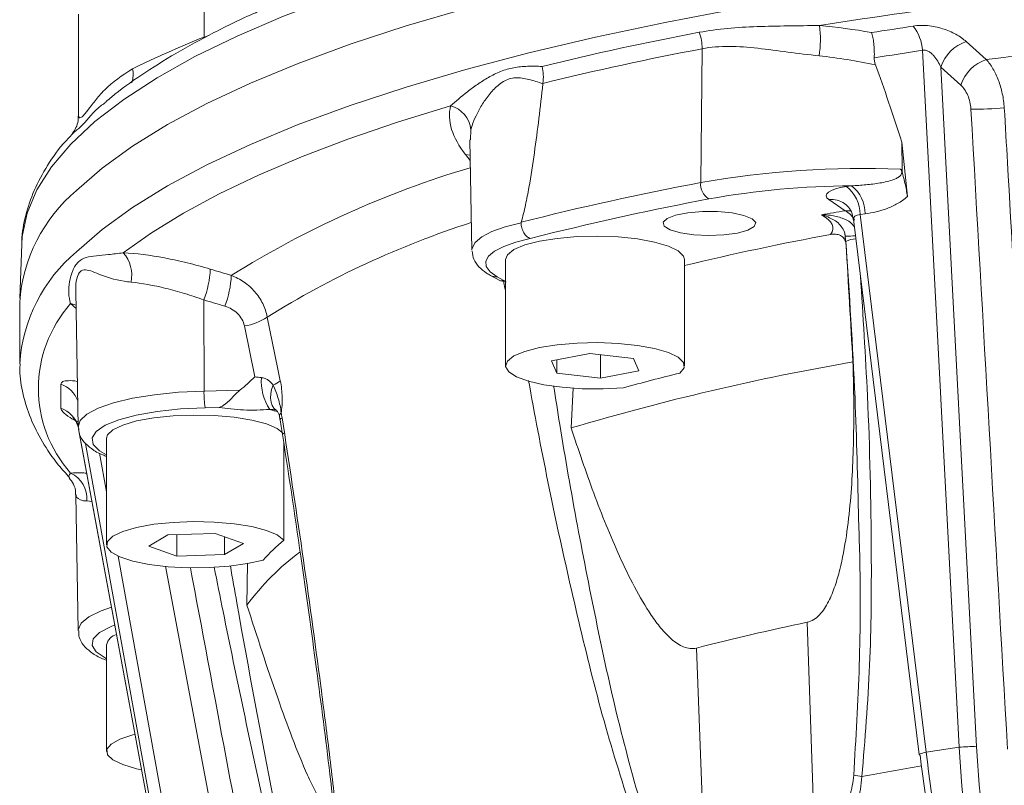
# Model space of a CAD drawing. Header units: millimetres. Extents: x 2 to 244, y -167 to 549.
# Tile 4 of 14: x 2 to 74, y 43 to 98. Entities that reach past the tile are written whole.
import ezdxf

# ---------------------------------------------------------------- set-up
doc = ezdxf.new("R2010")
doc.units = ezdxf.units.MM

msp = doc.modelspace()

# ---------------------------------------------------------------- linework, layer by layer
at = {"color": 7, "linetype": 'Continuous', "lineweight": 15}
for p, q in [((15.749, 101.438), (15.749, 97.192)), ((6.625, 98.861), (6.622, 91.441)), ((71.127, 96.856), (72.581, 95.55)), ((51.936, 96.34), (51.831, 86.625)), ((70.608, 45.614), (67.94, 96.226)), ((69.272, 95.003), (71.873, 45.659)), ((70.728, 93.698), (69.272, 95.003)), ((35.058, 89.737), (35.203, 81.708)), ((66.445, 89.56), (66.846, 85.606)), ((66.445, 89.56), (66.468, 87.532)), ((62.426, 86.333), (62.795, 86.388)), ((62.324, 84.58), (61.144, 85.385)), ((62.932, 83.953), (67.713, 45.081)), ((63.78, 84.35), (63.411, 84.295)), ((63.411, 84.295), (68.213, 45.256)), ((62.364, 82.334), (62.378, 82.313)), ((2.503, 82.159), (2.36, 78.228)), ((37.659, 81.046), (37.659, 73.319)), ((50.659, 73.319), (50.659, 81.046)), ((36.562, 79.877), (37.235, 79.504)), ((37.047, 79.785), (37.481, 79.545)), ((37.288, 79.478), (37.693, 79.42)), ((6.425, 78.733), (6.603, 68.888)), ((15.737, 78.1), (15.747, 71.483)), ((2.355, 77.935), (2.355, 73.492)), ((19.438, 72.52), (18.678, 76.207)), ((43.775, 74.21), (40.985, 73.678)), ((41.37, 73.751), (41.37, 72.787)), ((46.948, 73.85), (43.775, 74.21)), ((44.544, 74.123), (44.544, 72.428)), ((47.333, 72.959), (46.948, 73.85)), ((40.985, 73.678), (41.37, 72.787)), ((41.37, 72.787), (44.544, 72.428)), ((44.544, 72.428), (47.333, 72.959)), ((15.747, 71.483), (18.348, 71.541)), ((42.567, 71.695), (42.428, 68.804)), ((16.857, 70.299), (15.834, 70.276)), ((21.23, 69.645), (21.289, 69.312)), ((6.637, 68.731), (15.468, 20.881)), ((8.671, 68.051), (8.671, 60.324)), ((15.466, 21.61), (7.145, 67.685)), ((21.541, 60.659), (21.541, 67.67)), ((6.425, 63.938), (6.603, 54.083)), ((13.117, 61.046), (11.729, 60.224)), ((16.56, 61.145), (13.117, 61.046)), ((13.783, 61.065), (13.783, 59.502)), ((18.614, 60.423), (16.56, 61.145)), ((17.226, 60.911), (17.226, 59.602)), ((11.729, 60.224), (13.783, 59.502)), ((17.226, 59.602), (18.614, 60.423)), ((13.783, 59.502), (17.226, 59.602)), ((18.909, 58.973), (18.868, 55.946)), ((60.076, 39.567), (59.566, 54.689)), ((59.566, 54.689), (59.566, 54.689)), ((8.671, 53.046), (8.671, 45.319)), ((52.107, 37.713), (51.533, 52.82)), ((70.608, 45.614), (68.213, 45.256))]:
    msp.add_line(p, q, dxfattribs=at)
at = {"color": 8, "linetype": 'Continuous', "lineweight": 15}
for p, q in [((15.749, 97.192), (16.105, 97.312)), ((35.135, 90.457), (35.119, 89.737)), ((35.085, 88.22), (34.75, 88.649)), ((40.383, 82.801), (39.453, 82.566)), ((37.481, 79.545), (37.659, 79.515)), ((6.448, 77.473), (6.058, 77.833)), ((6.712, 68.333), (15.466, 20.895)), ((8.164, 66.97), (8.671, 64.159)), ((7.611, 63.456), (7.234, 63.506)), ((9.514, 59.496), (16.291, 21.967)), ((19.756, 22.63), (12.96, 58.776))]:
    msp.add_line(p, q, dxfattribs=at)
at = {"color": 8, "linetype": 'Continuous', "lineweight": 15, "flags": 128}
for points in [[(2.503, 82.159), (2.542, 82.713), (2.896, 84.405), (3.604, 86.089), (4.663, 87.761), (6.07, 89.416), (7.821, 91.048), (9.911, 92.653), (12.334, 94.227), (15.082, 95.765), (18.148, 97.261), (21.522, 98.713), (25.196, 100.115), (29.157, 101.464), (33.394, 102.755), (37.896, 103.985), (42.648, 105.15), (47.636, 106.247), (52.847, 107.272), (58.265, 108.223), (63.874, 109.096), (69.657, 109.89), (75.597, 110.601)], [(6.478, 81.598), (8.345, 83.224), (10.549, 84.821), (13.084, 86.385), (15.943, 87.911), (19.116, 89.395), (22.596, 90.832), (26.371, 92.219), (30.43, 93.55), (34.762, 94.823), (39.354, 96.033), (44.192, 97.177), (49.262, 98.252), (54.55, 99.254), (60.04, 100.18), (65.715, 101.028), (71.559, 101.795), (77.555, 102.479)], [(34.75, 88.649), (35.048, 88.618), (35.078, 88.612)], [(62.324, 84.58), (62.673, 84.581), (62.755, 84.571)], [(35.203, 81.708), (35.218, 81.862), (35.44, 82.282), (35.924, 82.687), (36.656, 83.066), (37.617, 83.409), (38.78, 83.707)], [(6.444, 77.709), (6.321, 77.761), (6.058, 77.833)], [(20.767, 71.918), (20.658, 71.59), (20.597, 71.269), (20.583, 70.964), (20.618, 70.686), (20.701, 70.444), (20.829, 70.246), (20.997, 70.099), (21.004, 70.094)], [(6.604, 68.867), (6.744, 69.333), (7.23, 69.803), (8.048, 70.241), (9.167, 70.632), (10.549, 70.962), (12.145, 71.219), (13.898, 71.395), (15.747, 71.483)], [(15.834, 70.276), (14.034, 70.187), (12.341, 70.005), (10.824, 69.739), (9.547, 69.398), (8.562, 68.998), (7.91, 68.555), (7.618, 68.086), (7.698, 67.612), (8.147, 67.153), (8.671, 66.849)], [(21.064, 69.986), (20.855, 70.054), (20.528, 70.154)], [(21.418, 69.536), (21.338, 69.487), (21.291, 69.441), (21.276, 69.4), (21.277, 69.396)], [(6.603, 54.079), (6.605, 54.148), (6.819, 54.631), (7.379, 55.096), (8.263, 55.525), (9.026, 55.786)], [(9.264, 54.496), (8.946, 54.372), (8.147, 53.945), (7.698, 53.485), (7.618, 53.011), (7.91, 52.543), (8.562, 52.099), (8.671, 52.045)], [(68.213, 45.256), (68.071, 45.226), (67.948, 45.195), (67.848, 45.165), (67.774, 45.135), (67.729, 45.108), (67.713, 45.083), (67.713, 45.081)]]:
    msp.add_lwpolyline(points, dxfattribs=at)
at = {"color": 7, "linetype": 'Continuous', "lineweight": 15, "flags": 128}
for points in [[(6.478, 86.041), (8.345, 87.667), (10.549, 89.264), (13.084, 90.828), (15.943, 92.354), (19.116, 93.838), (22.596, 95.275), (26.371, 96.662), (30.43, 97.993), (34.762, 99.266), (39.354, 100.476), (44.192, 101.62), (49.262, 102.695), (54.55, 103.696), (60.04, 104.623), (65.715, 105.471), (71.559, 106.238), (77.555, 106.922)], [(9.881, 81.526), (11.925, 82.981), (14.248, 84.409), (16.844, 85.805), (19.706, 87.165), (22.827, 88.487), (26.2, 89.767), (29.815, 91.001), (33.665, 92.187)], [(55.723, 83.429), (55.83, 83.715), (55.572, 83.995), (54.977, 84.238), (54.11, 84.418), (53.064, 84.515), (51.954, 84.519), (50.898, 84.429), (50.012, 84.256), (49.391, 84.017), (49.104, 83.739), (49.18, 83.452), (49.613, 83.188), (50.354, 82.973), (51.323, 82.833), (52.417, 82.782), (53.515, 82.825), (54.499, 82.959), (55.263, 83.167), (55.723, 83.429)], [(61.27, 82.856), (61.379, 83.037), (61.434, 83.219), (61.433, 83.401), (61.377, 83.584), (61.267, 83.764), (61.103, 83.942), (60.886, 84.115), (60.617, 84.284)], [(39.453, 82.566), (38.398, 82.298), (37.526, 81.989), (36.861, 81.647), (36.42, 81.282), (36.217, 80.903), (36.255, 80.52), (36.534, 80.144), (37.047, 79.785)], [(50.659, 81.046), (50.593, 81.286), (50.205, 81.664), (49.491, 82.008), (48.488, 82.301), (47.252, 82.526), (45.848, 82.671), (44.354, 82.728), (42.849, 82.694), (41.414, 82.571), (40.128, 82.366), (39.06, 82.089), (38.267, 81.756), (37.793, 81.385), (37.659, 81.046)], [(20.336, 76.856), (21.115, 73.065), (21.289, 72.218)], [(50.323, 72.785), (50.633, 73.168), (50.593, 73.559), (50.205, 73.936), (49.491, 74.281), (48.488, 74.574), (47.252, 74.798), (45.848, 74.943), (44.354, 75), (42.849, 74.966), (41.414, 74.844), (40.128, 74.638), (39.06, 74.362), (38.267, 74.029), (37.793, 73.658), (37.662, 73.268), (37.883, 72.881), (38.442, 72.518), (39.31, 72.198), (40.441, 71.939), (41.772, 71.754), (43.232, 71.654), (44.743, 71.643), (46.221, 71.723)], [(21.541, 68.387), (21.07, 68.758), (20.28, 69.092), (19.214, 69.369), (17.929, 69.575), (16.496, 69.698), (14.991, 69.733), (13.496, 69.677), (12.091, 69.533), (10.853, 69.309), (9.848, 69.017), (9.131, 68.673), (8.74, 68.295), (8.671, 68.051)], [(21.541, 60.659), (21.07, 61.031), (20.28, 61.364), (19.214, 61.641), (17.929, 61.847), (16.496, 61.971), (14.991, 62.005), (13.496, 61.949), (12.091, 61.805), (10.853, 61.581), (9.848, 61.289), (9.131, 60.945), (8.74, 60.567), (8.696, 60.177), (9.003, 59.794), (9.642, 59.439), (10.58, 59.133), (11.767, 58.891), (13.137, 58.726), (14.617, 58.648), (16.127, 58.66), (17.585, 58.762), (18.914, 58.948), (20.039, 59.209)], [(10.731, 46.547), (10.58, 46.51), (9.642, 46.203), (9.003, 45.849), (8.696, 45.466), (8.74, 45.075), (9.131, 44.697), (9.848, 44.353), (10.853, 44.061), (11.204, 43.986)], [(67.713, 45.081), (67.728, 45.063), (67.773, 45.046)]]:
    msp.add_lwpolyline(points, dxfattribs=at)
at = {"color": 7, "linetype": 'Continuous', "lineweight": 15}
for centre, radius, start, end in [((114.952, -247.146), 349.453, 94.867, 98.97057), ((53.166, 97.029), 7.366, 350.58042, 7.82923), ((93.609, -123.175), 224.647, 100.74406, 103.72393), ((48.515, 96.365), 3.42, 359.5879, 19.98584), ((64.681, 96.014), 3.266, 3.72039, 37.26646), ((72.01, 94.116), 2.878, 107.86664, 162.06069), ((116.41, -242.527), 340.907, 95.66033, 97.3867), ((93.584, -123.202), 223.457, 100.7416, 103.77764), ((73.467, 92.811), 2.878, 107.92321, 162.06907), ((33.169, 90.276), 1.975, 5.24461, 75.45524), ((71.956, 110.972), 19.019, 268.52085, 275.83796), ((63.551, 19.922), 67.725, 87.63359, 99.96558), ((92.655, -129.012), 219.467, 100.72024, 104.20865), ((53.09, 86.509), 1.264, 174.73682, 238.24253), ((14.001, 77.113), 11.675, 130.11922, 175.95898), ((63.139, 25.797), 60.592, 90.3255, 100.18524), ((60.87, 84.324), 2.542, 359.35197, 52.23275), ((61.238, 84.379), 2.542, 359.35197, 52.23275), ((93.263, -130.132), 219.4, 100.72729, 103.94658), ((105.444, -168.915), 257.137, 99.6537, 100.03966), ((97.884, -114.921), 201.138, 100.4884, 103.5793), ((8.047, 79.897), 2.452, 348.04265, 41.60737), ((8.776, 80.716), 7.437, 339.40046, 357.0572), ((10.279, 80.263), 7.461, 339.46364, 357.05329), ((12.988, 71.677), 9.269, 138.38626, 221.61374), ((18.008, 80.361), 4.208, 279.16513, 303.59111), ((93.66, -103.735), 179.984, 99.84347, 106.53754), ((23.615, 72.211), 3.71, 176.17397, 213.68614), ((88.329, -82.511), 159.879, 103.75154, 105.27009), ((20.02, 73.824), 2.046, 291.38887, 308.31673), ((21.811, 71.314), 6.066, 178.40595, 189.85389), ((5.188, 63.664), 2.051, 355.57787, 64.91707), ((34.058, 46.198), 19.126, 130.87867, 137.13538), ((33.777, 44.878), 18.568, 126.60511, 143.41224), ((95.087, -116.192), 174.534, 101.74294, 104.45079), ((9.66, 52.842), 1.009, 105.51781, 168.35616), ((71.558, 36.651), 9.013, 87.9968, 96.05198), ((65.496, 58.546), 15.182, 260.34433, 262.61352)]:
    msp.add_arc(centre, radius, start, end, dxfattribs=at)
at = {"color": 8, "linetype": 'Continuous', "lineweight": 15}
for centre, radius, start, end in [((8.755, 94.47), 1.843, 341.08981, 13.06873), ((55.205, 19.892), 70.731, 106.51813, 121.99345), ((61.325, 83.705), 1.69, 55.38248, 96.1507), ((61.663, 83.243), 1.492, 26.28915, 63.71469), ((55.752, 19.795), 67.158, 107.84973, 121.82652), ((62.58, 87.063), 4.33, 266.70766, 276.60966), ((63.123, 80.963), 1.567, 90.61343, 118.97173), ((13.992, 72.677), 11.664, 130.10793, 176.12237), ((36.945, 80.576), 0.797, 241.26763, 277.35186), ((4.72, 70.128), 1.955, 18.92722, 71.19853), ((4.712, 68.375), 1.961, 15.2578, 70.98973), ((21.511, 69.672), 0.282, 125.04138, 185.52099), ((106.236, -184.816), 232.263, 99.50723, 100.59164)]:
    msp.add_arc(centre, radius, start, end, dxfattribs=at)
at = {"color": 7, "linetype": 'Continuous', "lineweight": 15}
for centre, major_axis, ratio, start_param, end_param in [((64.768, -14), (-10.68, 123.853), 0.151929, 5.689373, 5.778024), ((63.968, 85.653), (3.023, -0.013), 0.259091, 2.107049, 3.507829), ((85.543, 41.516), (-8.241, 49.323), 0.332341, 1.439549, 1.666442), ((102.519, 44.053), (-6.124, 49.633), 0.633249, 1.46146, 1.688353), ((103.292, 44.151), (-5.968, 48.645), 0.636308, 1.461979, 1.688872), ((84.61, 41.359), (-8.091, 48.334), 0.329266, 1.4395, 1.666393)]:
    msp.add_ellipse(centre, major_axis=major_axis, ratio=ratio, start_param=start_param, end_param=end_param, dxfattribs=at)
at = {"color": 8, "linetype": 'Continuous', "lineweight": 15}
msp.add_ellipse((63.968, 83.721), major_axis=(1.027, -0.337), ratio=0.455315, start_param=2.285026, end_param=3.352604, dxfattribs=at)
at = {"color": 7, "linetype": 'Continuous', "lineweight": 15}
for points, knots in [([(19.691, 99.041), (19.627, 99.014), (18.46, 98.52), (16.439, 97.512), (13.647, 96.014), (11.188, 94.451), (9.512, 93.275), (8.754, 92.6), (8.623, 92.483)], [0, 0, 0, 0, 0.013492, 0.246789, 0.480745, 0.715427, 0.950817, 1, 1, 1, 1]), ([(51.73, 97.534), (52.402, 97.662), (53.089, 97.755), (54.489, 97.886), (55.203, 97.925), (57.391, 98.002), (58.899, 98.001), (60.463, 98.032)], [0, 0, 0, 0, 0.25, 0.25, 0.5, 0.5, 1, 1, 1, 1]), ([(67.28, 97.991), (67.441, 98.017), (67.609, 98.033), (67.957, 98.041), (68.14, 98.035), (68.504, 98), (68.685, 97.973), (69.049, 97.899), (69.229, 97.852), (69.748, 97.69), (70.076, 97.549), (70.655, 97.23), (70.912, 97.049), (71.127, 96.856)], [0, 0, 0, 0, 0.125, 0.125, 0.25, 0.25, 0.375, 0.375, 0.5, 0.5, 0.75, 0.75, 1, 1, 1, 1]), ([(64.441, 95.684), (64.449, 95.866), (64.45, 96.044), (64.439, 96.394), (64.427, 96.565), (64.392, 96.883), (64.368, 97.033), (64.325, 97.233), (64.309, 97.295), (64.275, 97.412), (64.257, 97.468), (64.238, 97.517)], [0, 0, 0, 0, 0.25, 0.25, 0.5, 0.5, 0.75, 0.75, 0.875, 0.875, 1, 1, 1, 1]), ([(10.55, 94.887), (10.935, 95.078), (11.337, 95.271), (12.17, 95.659), (12.604, 95.855), (13.921, 96.437), (14.824, 96.817), (15.749, 97.192)], [0, 0, 0, 0, 0.25, 0.25, 0.5, 0.5, 1, 1, 1, 1]), ([(60.433, 95.823), (59.659, 95.903), (58.905, 96.002), (57.426, 96.198), (56.698, 96.297), (55.274, 96.45), (54.583, 96.504), (53.234, 96.511), (52.577, 96.463), (51.936, 96.34)], [0, 0, 0, 0, 0.25, 0.25, 0.5, 0.5, 0.75, 0.75, 1, 1, 1, 1]), ([(69.272, 95.003), (69.21, 95.148), (69.139, 95.291), (68.975, 95.567), (68.882, 95.701), (68.719, 95.886), (68.662, 95.944), (68.537, 96.052), (68.469, 96.102), (68.325, 96.184), (68.246, 96.216), (68.09, 96.247), (68.011, 96.246), (67.94, 96.226)], [0, 0, 0, 0, 0.25, 0.25, 0.5, 0.5, 0.625, 0.625, 0.75, 0.75, 0.875, 0.875, 1, 1, 1, 1]), ([(64.528, 95.17), (64.498, 95.251), (64.475, 95.334), (64.444, 95.507), (64.437, 95.596), (64.441, 95.684)], [0, 0, 0, 0, 0.5, 0.5, 1, 1, 1, 1]), ([(72.581, 95.55), (72.757, 95.363), (72.919, 95.142), (73.143, 94.762), (73.215, 94.625), (73.348, 94.343), (73.41, 94.196), (73.58, 93.74), (73.676, 93.41), (73.818, 92.74), (73.866, 92.399), (73.891, 92.051)], [0, 0, 0, 0, 0.25, 0.25, 0.375, 0.375, 0.5, 0.5, 0.75, 0.75, 1, 1, 1, 1]), ([(33.665, 92.187), (34.01, 92.506), (34.42, 92.861), (35.113, 93.398), (35.357, 93.578), (35.869, 93.929), (36.137, 94.1), (36.696, 94.419), (36.989, 94.566), (37.601, 94.809), (37.92, 94.902), (38.575, 95.023), (38.913, 95.052), (39.601, 95.076), (39.952, 95.07), (40.313, 95.059)], [0, 0, 0, 0, 0.25, 0.25, 0.375, 0.375, 0.5, 0.5, 0.625, 0.625, 0.75, 0.75, 0.875, 0.875, 1, 1, 1, 1]), ([(40.366, 93.826), (40.396, 94.033), (40.406, 94.241), (40.388, 94.661), (40.36, 94.866), (40.313, 95.059)], [0, 0, 0, 0, 0.5, 0.5, 1, 1, 1, 1]), ([(40.363, 93.8), (40.017, 93.917), (39.681, 94.025), (39.189, 94.147), (39.026, 94.181), (38.702, 94.225), (38.54, 94.234), (38.227, 94.218), (38.074, 94.192), (37.777, 94.102), (37.632, 94.036), (37.22, 93.795), (36.981, 93.582), (36.545, 93.122), (36.35, 92.872), (35.997, 92.364), (35.84, 92.106), (35.431, 91.349), (35.238, 90.866), (35.135, 90.457)], [0, 0, 0, 0, 0.125, 0.125, 0.1875, 0.1875, 0.25, 0.25, 0.3125, 0.3125, 0.375, 0.375, 0.5, 0.5, 0.625, 0.625, 0.75, 0.75, 1, 1, 1, 1]), ([(40.363, 93.8), (40.181, 92.124), (39.984, 90.448), (39.629, 87.933), (39.502, 87.095), (39.277, 85.838), (39.196, 85.419), (39.014, 84.58), (38.915, 84.161), (38.786, 83.742)], [0, 0, 0, 0, 0.5, 0.5, 0.75, 0.75, 0.875, 0.875, 1, 1, 1, 1]), ([(71.465, 91.959), (71.455, 92.134), (71.43, 92.305), (71.354, 92.64), (71.3, 92.805), (71.172, 93.107), (71.095, 93.249), (70.924, 93.499), (70.83, 93.607), (70.728, 93.698)], [0, 0, 0, 0, 0.25, 0.25, 0.5, 0.5, 0.75, 0.75, 1, 1, 1, 1]), ([(34.75, 88.649), (34.263, 89.274), (33.924, 89.885), (33.644, 90.78), (33.59, 91.076), (33.565, 91.645), (33.593, 91.921), (33.665, 92.187)], [0, 0, 0, 0, 0.5, 0.5, 0.75, 0.75, 1, 1, 1, 1]), ([(73.891, 92.051), (73.967, 90.725), (74.043, 89.398), (74.119, 88.072), (74.425, 82.767), (74.73, 77.462), (75.036, 72.157), (75.547, 63.292), (76.058, 54.427), (76.571, 45.562)], [0, 0, 0, 0, 0.004, 0.004, 0.004, 0.02, 0.02, 0.02, 0.04673558, 0.04673558, 0.04673558, 0.04673558]), ([(6.597, 91.44), (6.602, 91.33), (6.616, 91.03), (6.456, 90.605), (6.284, 90.301), (6.19, 90.208), (6.179, 90.198)], [0, 0, 0, 0, 0.218211, 0.59243, 0.955085, 1, 1, 1, 1]), ([(6.214, 90.183), (5.975, 89.931), (5.195, 89.111), (4.211, 87.663), (3.261, 85.852), (2.709, 84.022), (2.47, 82.705), (2.512, 82.011), (2.517, 81.923)], [0, 0, 0, 0, 0.099931, 0.326095, 0.547435, 0.761946, 0.96969, 1, 1, 1, 1]), ([(62.795, 86.388), (63.139, 86.408), (63.483, 86.431), (64.172, 86.495), (64.516, 86.534), (65.031, 86.62), (65.202, 86.653), (65.542, 86.735), (65.71, 86.783), (65.954, 86.879), (66.035, 86.915), (66.189, 87), (66.263, 87.049), (66.388, 87.175), (66.44, 87.256), (66.446, 87.392), (66.437, 87.436), (66.402, 87.518), (66.377, 87.555), (66.348, 87.589)], [0, 0, 0, 0, 0.25, 0.25, 0.5, 0.5, 0.625, 0.625, 0.75, 0.75, 0.8125, 0.8125, 0.875, 0.875, 0.9375, 0.9375, 0.96875, 0.96875, 1, 1, 1, 1]), ([(66.468, 87.532), (66.431, 87.551), (66.393, 87.569), (66.356, 87.586), (66.353, 87.587), (66.35, 87.588), (66.348, 87.589)], [0, 0, 0, 0, 0.0001246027, 0.0001246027, 0.0001246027, 0.0001331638, 0.0001331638, 0.0001331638, 0.0001331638]), ([(66.468, 87.532), (66.473, 87.45), (66.483, 87.369), (66.512, 87.209), (66.531, 87.13), (66.59, 86.893), (66.633, 86.736), (66.75, 86.26), (66.812, 85.938), (66.846, 85.606)], [0, 0, 0, 0, 0.125, 0.125, 0.25, 0.25, 0.5, 0.5, 1, 1, 1, 1]), ([(66.846, 85.606), (66.627, 85.404), (66.386, 85.236), (65.889, 84.954), (65.634, 84.84), (64.858, 84.552), (64.323, 84.431), (63.78, 84.35)], [0, 0, 0, 0, 0.25, 0.25, 0.5, 0.5, 1, 1, 1, 1]), ([(62.271, 85.105), (62.339, 85.053), (62.506, 84.925), (62.818, 84.511), (62.883, 84.129), (62.915, 83.939)], [0, 0, 0, 0, 0.257181, 0.632463, 1, 1, 1, 1]), ([(38.78, 83.707), (38.78, 83.716), (38.782, 83.726), (38.784, 83.736), (38.785, 83.738), (38.785, 83.74), (38.786, 83.742)], [0, 0, 0, 0, 0.0000295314, 0.0000295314, 0.0000295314, 0.00003573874, 0.00003573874, 0.00003573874, 0.00003573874]), ([(38.78, 83.707), (38.782, 83.58), (38.801, 83.451), (38.87, 83.202), (38.92, 83.082), (39.044, 82.872), (39.118, 82.781), (39.278, 82.641), (39.367, 82.59), (39.453, 82.566)], [0, 0, 0, 0, 0.25, 0.25, 0.5, 0.5, 0.75, 0.75, 1, 1, 1, 1]), ([(62.021, 83.446), (62.031, 83.437), (62.148, 83.336), (62.265, 83.07), (62.342, 82.758), (62.333, 82.596), (62.331, 82.551)], [0, 0, 0, 0, 0.043029, 0.523352, 0.865366, 1, 1, 1, 1]), ([(61.27, 82.856), (61.394, 82.879), (61.516, 82.887), (61.756, 82.864), (61.876, 82.833), (62.091, 82.723), (62.189, 82.643), (62.337, 82.429), (62.385, 82.293), (62.394, 82.148)], [0, 0, 0, 0, 0.25, 0.25, 0.5, 0.5, 0.75, 0.75, 1, 1, 1, 1]), ([(62.316, 82.903), (62.331, 82.75), (62.35, 82.558), (62.36, 82.372), (62.363, 82.334)], [0, 0, 0, 0, 0.796969, 1, 1, 1, 1]), ([(63.308, 62.116), (63.238, 65.071), (63.079, 71.821), (62.631, 78.537), (62.378, 82.313)], [0, 0, 0, 0, 0.437745, 1, 1, 1, 1]), ([(35.225, 81.64), (35.254, 81.436), (35.315, 81.001), (35.724, 80.47), (36.148, 80.118), (36.466, 79.933), (36.562, 79.877)], [0, 0, 0, 0, 0.25074, 0.535837, 0.859831, 1, 1, 1, 1]), ([(6.058, 77.833), (5.976, 78.068), (5.932, 78.327), (5.907, 78.865), (5.927, 79.145), (6.025, 79.7), (6.103, 79.975), (6.262, 80.351), (6.323, 80.47), (6.459, 80.686), (6.534, 80.781), (6.782, 81.022), (6.976, 81.117), (7.412, 81.243), (7.655, 81.278), (8.196, 81.339), (8.492, 81.365), (9.14, 81.429), (9.494, 81.467), (9.881, 81.526)], [0, 0, 0, 0, 0.125, 0.125, 0.25, 0.25, 0.375, 0.375, 0.4375, 0.4375, 0.5, 0.5, 0.625, 0.625, 0.75, 0.75, 0.875, 0.875, 1, 1, 1, 1]), ([(9.881, 81.526), (10.815, 81.475), (11.818, 81.348), (13.419, 81.046), (13.971, 80.927), (15.078, 80.655), (15.638, 80.503), (16.203, 80.335)], [0, 0, 0, 0, 0.5, 0.5, 0.75, 0.75, 1, 1, 1, 1]), ([(17.73, 79.879), (18.06, 79.754), (18.369, 79.591), (18.8, 79.293), (18.939, 79.183), (19.2, 78.949), (19.444, 78.702), (19.654, 78.427), (19.846, 78.138), (19.934, 77.985), (20.162, 77.52), (20.271, 77.195), (20.336, 76.856)], [0, 0, 0, 0, 0.25, 0.25, 0.375, 0.375, 0.5, 0.625, 0.625, 0.75, 0.75, 1, 1, 1, 1]), ([(37.237, 79.509), (37.295, 79.494), (37.369, 79.474), (37.46, 79.53), (37.48, 79.544), (37.481, 79.545)], [0, 0, 0, 0, 0.781938, 0.984781, 1, 1, 1, 1]), ([(15.737, 78.1), (15.267, 78.27), (14.8, 78.425), (13.876, 78.705), (13.415, 78.832), (12.075, 79.159), (11.232, 79.309), (10.447, 79.389)], [0, 0, 0, 0, 0.25, 0.25, 0.5, 0.5, 1, 1, 1, 1]), ([(18.678, 76.207), (18.643, 76.381), (18.581, 76.544), (18.41, 76.851), (18.302, 76.992), (18.053, 77.239), (17.909, 77.347), (17.602, 77.525), (17.439, 77.594), (17.266, 77.646)], [0, 0, 0, 0, 0.25, 0.25, 0.5, 0.5, 0.75, 0.75, 1, 1, 1, 1]), ([(2.386, 73.46), (2.377, 73.309), (2.334, 72.567), (2.576, 71.235), (3.107, 69.49), (3.982, 67.777), (4.933, 66.343), (5.707, 65.502), (5.984, 65.201)], [0, 0, 0, 0, 0.0517789, 0.2550583, 0.4589306, 0.6667824, 0.8808809, 1, 1, 1, 1]), ([(59.566, 54.689), (59.734, 54.724), (59.896, 54.792), (60.202, 54.982), (60.341, 55.101), (60.599, 55.374), (60.718, 55.529), (60.934, 55.853), (61.032, 56.025), (61.305, 56.559), (61.458, 56.942), (61.724, 57.718), (61.837, 58.114), (62.139, 59.319), (62.291, 60.145), (62.538, 61.817), (62.631, 62.654), (62.852, 65.17), (62.921, 66.853), (62.97, 70.222), (62.947, 71.91), (62.89, 73.6)], [0, 0, 0, 0, 0.03125, 0.03125, 0.0625, 0.0625, 0.09375, 0.09375, 0.125, 0.125, 0.1875, 0.1875, 0.25, 0.25, 0.375, 0.375, 0.5, 0.5, 0.75, 0.75, 1, 1, 1, 1]), ([(19.913, 72.459), (20.008, 72.45), (20.095, 72.429), (20.26, 72.366), (20.338, 72.324), (20.549, 72.177), (20.664, 72.056), (20.767, 71.918)], [0, 0, 0, 0, 0.25, 0.25, 0.5, 0.5, 1, 1, 1, 1]), ([(18.348, 71.541), (18.202, 71.426), (18.072, 71.296), (17.818, 71.032), (17.696, 70.901), (17.455, 70.667), (17.335, 70.562), (17.156, 70.439), (17.097, 70.403), (16.977, 70.342), (16.916, 70.317), (16.857, 70.299)], [0, 0, 0, 0, 0.25, 0.25, 0.5, 0.5, 0.75, 0.75, 0.875, 0.875, 1, 1, 1, 1]), ([(20.767, 71.918), (20.836, 71.767), (20.9, 71.61), (21.023, 71.287), (21.082, 71.122), (21.188, 70.783), (21.235, 70.61), (21.309, 70.26), (21.335, 70.083), (21.349, 69.902)], [0, 0, 0, 0, 0.25, 0.25, 0.5, 0.5, 0.75, 0.75, 1, 1, 1, 1]), ([(21.289, 72.218), (21.329, 72.025), (21.36, 71.828), (21.406, 71.429), (21.42, 71.224), (21.43, 70.826), (21.426, 70.631), (21.4, 70.25), (21.379, 70.071), (21.349, 69.902)], [0, 0, 0, 0, 0.25, 0.25, 0.5, 0.5, 0.75, 0.75, 1, 1, 1, 1]), ([(20.528, 70.154), (20.22, 70.128), (19.907, 70.112), (19.269, 70.099), (18.943, 70.102), (18.312, 70.126), (18.001, 70.148), (17.402, 70.211), (17.12, 70.25), (16.857, 70.299)], [0, 0, 0, 0, 0.25, 0.25, 0.5, 0.5, 0.75, 0.75, 1, 1, 1, 1]), ([(6.252, 69.525), (6.25, 69.526), (6.242, 69.533), (6.309, 69.468), (6.453, 69.283), (6.54, 69.046), (6.592, 68.904)], [0, 0, 0, 0, 0.072784, 0.291675, 0.576119, 1, 1, 1, 1]), ([(21.005, 70.094), (21.004, 70.094), (20.994, 70.099), (21.049, 70.064), (21.131, 69.946), (21.206, 69.766), (21.227, 69.657), (21.229, 69.644)], [0, 0, 0, 0, 0.026412, 0.333893, 0.688898, 0.962523, 1, 1, 1, 1]), ([(21.275, 69.395), (21.309, 69.181), (21.833, 65.894), (22.734, 59.865), (23.908, 51.501), (24.828, 44.307), (25.527, 38.264), (25.953, 34.207), (26.129, 32.066), (26.174, 31.515)], [0, 0, 0, 0, 0.017189, 0.263386, 0.48068, 0.681413, 0.83186, 0.956739, 1, 1, 1, 1]), ([(21.418, 69.536), (21.923, 66.303), (22.412, 63.064), (23.352, 56.568), (23.803, 53.312), (24.445, 48.413), (24.654, 46.777), (25.056, 43.499), (25.25, 41.857), (25.62, 38.572), (25.796, 36.929), (26.122, 33.639), (26.273, 31.992), (26.403, 30.343)], [0, 0, 0, 0, 0.25, 0.25, 0.5, 0.5, 0.625, 0.625, 0.75, 0.75, 0.875, 0.875, 1, 1, 1, 1]), ([(6.639, 68.844), (6.651, 68.669), (6.679, 68.261), (7.045, 67.732), (7.599, 67.253), (8.131, 66.928), (8.577, 66.773), (8.671, 66.741)], [0, 0, 0, 0, 0.162713, 0.379971, 0.619628, 0.919529, 1, 1, 1, 1]), ([(42.428, 68.804), (42.944, 67.208), (43.485, 65.628), (44.642, 62.514), (45.256, 60.979), (46.276, 58.737), (46.633, 57.998), (47.398, 56.556), (47.803, 55.857), (48.467, 54.878), (48.697, 54.565), (49.182, 53.98), (49.438, 53.705), (49.851, 53.347), (49.992, 53.238), (50.284, 53.047), (50.437, 52.965), (50.744, 52.842), (50.9, 52.801), (51.217, 52.769), (51.379, 52.78), (51.533, 52.82)], [0, 0, 0, 0, 0.25, 0.25, 0.5, 0.5, 0.625, 0.625, 0.75, 0.75, 0.8125, 0.8125, 0.875, 0.875, 0.90625, 0.90625, 0.9375, 0.9375, 0.96875, 0.96875, 1, 1, 1, 1]), ([(5.955, 65.171), (6.06, 65.034), (6.277, 64.75), (6.446, 64.285), (6.41, 64), (6.404, 63.951)], [0, 0, 0, 0, 0.436067, 0.902512, 1, 1, 1, 1]), ([(18.868, 55.946), (19.601, 53.664), (20.665, 50.352), (22.15, 46.27), (23.072, 43.981), (23.85, 42.361), (24.404, 41.418), (24.853, 40.989), (25.111, 40.89), (25.19, 41.004), (25.198, 41.015)], [0, 0, 0, 0, 0.376431, 0.546519, 0.718091, 0.803214, 0.890342, 0.951268, 0.995343, 1, 1, 1, 1]), ([(6.643, 54.079), (6.646, 53.916), (6.653, 53.518), (6.997, 52.985), (7.526, 52.498), (8.07, 52.157), (8.539, 51.988), (8.671, 51.941)], [0, 0, 0, 0, 0.1493717, 0.3647094, 0.5972645, 0.8866046, 1, 1, 1, 1]), ([(60.076, 39.567), (60.275, 39.609), (60.469, 39.668), (60.839, 39.82), (61.015, 39.912), (61.35, 40.13), (61.51, 40.257), (61.807, 40.545), (61.943, 40.703), (62.192, 41.053), (62.305, 41.245), (62.506, 41.659), (62.592, 41.877), (62.739, 42.338), (62.8, 42.581), (62.893, 43.073), (62.927, 43.323), (62.949, 43.579)], [0, 0, 0, 0, 0.125, 0.125, 0.25, 0.25, 0.375, 0.375, 0.5, 0.5, 0.625, 0.625, 0.75, 0.75, 0.875, 0.875, 1, 1, 1, 1]), ([(63.544, 43.49), (63.523, 43.178), (63.489, 42.871), (63.396, 42.269), (63.335, 41.971), (63.185, 41.402), (63.095, 41.131), (62.884, 40.615), (62.762, 40.373), (62.491, 39.93), (62.341, 39.728), (62.007, 39.36), (61.823, 39.196), (61.433, 38.915), (61.226, 38.796), (60.783, 38.603), (60.549, 38.528), (60.305, 38.477)], [0, 0, 0, 0, 0.125, 0.125, 0.25, 0.25, 0.375, 0.375, 0.5, 0.5, 0.625, 0.625, 0.75, 0.75, 0.875, 0.875, 1, 1, 1, 1])]:
    msp.add_open_spline(points, degree=3, knots=knots, dxfattribs=at)
for points in [[(60.463, 98.032), (61.721, 97.917), (62.979, 97.745), (64.238, 97.517)], [(64.238, 97.517), (65.252, 97.668), (66.266, 97.826), (67.28, 97.991)], [(67.94, 96.226), (66.774, 96.036), (65.608, 95.856), (64.441, 95.684)], [(64.528, 95.17), (63.168, 95.462), (61.803, 95.681), (60.433, 95.823)], [(40.366, 93.826), (40.365, 93.818), (40.364, 93.809), (40.363, 93.8)], [(74.124, 45.467), (73.236, 60.964), (72.35, 76.462), (71.465, 91.959)], [(62.89, 73.6), (62.727, 76.45), (62.562, 79.299), (62.394, 82.148)], [(16.203, 80.335), (16.712, 80.183), (17.221, 80.031), (17.73, 79.879)], [(17.266, 77.646), (16.756, 77.797), (16.246, 77.948), (15.737, 78.1)], [(18.348, 71.541), (18.733, 71.845), (19.086, 72.182), (19.438, 72.52)], [(19.438, 72.52), (19.6, 72.494), (19.758, 72.474), (19.913, 72.459)], [(5.35, 70.229), (5.355, 70.788), (5.355, 71.371), (5.35, 71.979)], [(21.349, 69.902), (21.375, 69.783), (21.398, 69.661), (21.418, 69.536)]]:
    msp.add_open_spline(points, degree=3, dxfattribs=at)
at = {"color": 8, "linetype": 'Continuous', "lineweight": 15}
for points, knots in [([(6.645, 91.441), (6.648, 91.39), (6.654, 91.277), (6.873, 91.368), (7.181, 91.707), (7.542, 92.193), (8.04, 92.825), (8.914, 93.813), (9.821, 94.409), (10.55, 94.887)], [0, 0, 0, 0, 0.128354, 0.288728, 0.333686, 0.465629, 0.60283, 0.680637, 1, 1, 1, 1]), ([(8.632, 92.467), (8.521, 92.39), (7.752, 91.859), (7.056, 90.866), (6.353, 90.329), (6.265, 90.224), (6.224, 90.174)], [0, 0, 0, 0, 0.072005, 0.499827, 0.76601, 1, 1, 1, 1]), ([(60.617, 84.284), (60.621, 84.284), (60.833, 84.283), (61.345, 84.253), (62.063, 84.082), (62.683, 83.799), (62.914, 83.518), (62.998, 83.417)], [0, 0, 0, 0, 0.004253, 0.243276, 0.585288, 0.851322, 1, 1, 1, 1]), ([(62.021, 83.445), (62.01, 83.463), (61.9, 83.633), (61.572, 83.873), (61.117, 84.128), (60.77, 84.242), (60.62, 84.283), (60.617, 84.284)], [0, 0, 0, 0, 0.033861, 0.325742, 0.713311, 0.994369, 1, 1, 1, 1]), ([(10.447, 79.389), (10.278, 79.41), (9.358, 79.525), (8.105, 79.942), (7.131, 80.406), (6.737, 80.182), (6.539, 79.812), (6.424, 79.371), (6.44, 78.909), (6.446, 78.734)], [0, 0, 0, 0, 0.067371, 0.367067, 0.622507, 0.75474, 0.775092, 0.914998, 1, 1, 1, 1]), ([(37.659, 78.806), (37.641, 78.853), (37.559, 79.061), (37.535, 79.304), (37.516, 79.493)], [0, 0, 0, 0, 0.226903, 1, 1, 1, 1]), ([(63.435, 79.862), (63.624, 76.956), (64.06, 70.241), (64.266, 60.808), (64.203, 51.574), (63.764, 46.188), (63.544, 43.49)], [0, 0, 0, 0, 0.240433, 0.555547, 0.777354, 1, 1, 1, 1]), ([(5.35, 71.979), (5.377, 72.05), (5.432, 72.193), (5.886, 72.246), (6.28, 72.238), (6.542, 72.183), (6.544, 72.183)], [0, 0, 0, 0, 0.328684, 0.657296, 0.998094, 1, 1, 1, 1]), ([(47.24, 39.684), (46.488, 41.988), (44.98, 46.608), (42.558, 56.268), (40.686, 64.831), (39.546, 71.035), (39.323, 72.244)], [0, 0, 0, 0, 0.221018, 0.443267, 0.891456, 1, 1, 1, 1]), ([(41.148, 71.862), (41.295, 70.929), (42.217, 65.059), (43.779, 56.804), (45.878, 47.124), (47.211, 42.421), (47.878, 40.067)], [0, 0, 0, 0, 0.086125, 0.54179, 0.770557, 1, 1, 1, 1]), ([(6.597, 69.236), (6.392, 69.342), (5.9, 69.597), (5.444, 69.961), (5.379, 70.146), (5.35, 70.229)], [0, 0, 0, 0, 0.282261, 0.677915, 1, 1, 1, 1]), ([(21.02, 70.083), (21.015, 70.085), (20.987, 70.097), (20.855, 70.123), (20.692, 70.145), (20.56, 70.152), (20.528, 70.154)], [0, 0, 0, 0, 0.035516, 0.205814, 0.805289, 1, 1, 1, 1]), ([(5.975, 65.19), (5.938, 65.255), (5.893, 65.335), (6.031, 65.491), (6.058, 65.521)], [0, 0, 0, 0, 0.805872, 1, 1, 1, 1]), ([(6.058, 65.521), (6.336, 65.545), (6.663, 65.574), (7.157, 65.525), (7.23, 65.518)], [0, 0, 0, 0, 0.850144, 1, 1, 1, 1]), ([(7.234, 63.506), (7.155, 63.509), (6.726, 63.526), (6.383, 63.809), (6.465, 63.919), (6.48, 63.939)], [0, 0, 0, 0, 0.154163, 0.839945, 1, 1, 1, 1]), ([(62.949, 43.579), (63.108, 46.246), (63.426, 51.59), (63.45, 57.777), (63.335, 61.281), (63.308, 62.116)], [0, 0, 0, 0, 0.4313835, 0.8646543, 1, 1, 1, 1]), ([(23.435, 27.476), (22.869, 29.688), (21.735, 34.125), (19.635, 43.472), (17.889, 51.683), (16.697, 57.623), (16.481, 58.7)], [0, 0, 0, 0, 0.223079, 0.4474, 0.899768, 1, 1, 1, 1]), ([(17.662, 58.798), (17.819, 57.897), (18.821, 52.172), (20.327, 44.141), (22.194, 34.735), (23.22, 30.196), (23.734, 27.923)], [0, 0, 0, 0, 0.08518, 0.541316, 0.77032, 1, 1, 1, 1]), ([(14.757, 58.657), (15.363, 55.432), (17.576, 43.658), (19.791, 31.884), (21.4, 23.336)], [0, 0, 0, 0, 0.27396, 1, 1, 1, 1])]:
    msp.add_open_spline(points, degree=3, knots=knots, dxfattribs=at)

doc.saveas('drawing.dxf')
